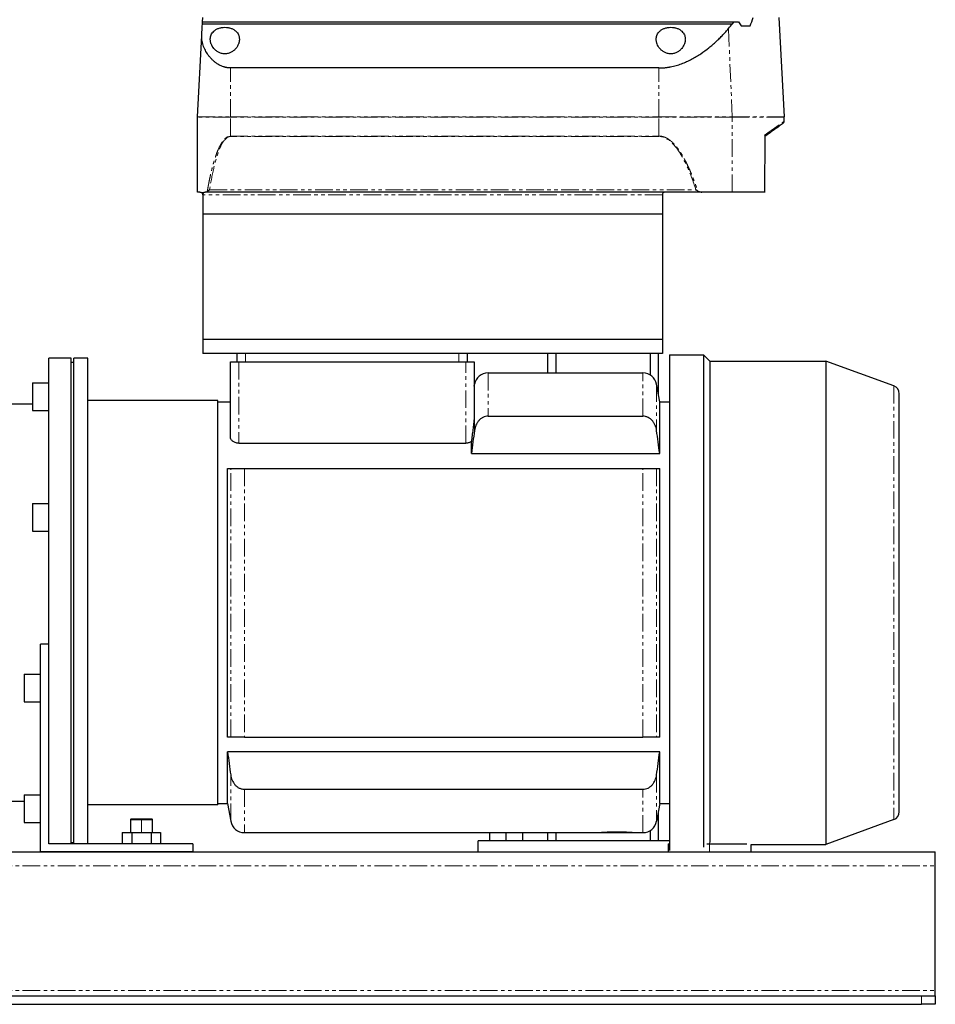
# Model space of a CAD drawing. Header units: millimetres. Extents: x 14 to 1311, y 18 to 821.
# Tile 2 of 4: x 377 to 707, y 18 to 373. Entities that reach past the tile are written whole.
import ezdxf

# ---------------------------------------------------------------- set-up
doc = ezdxf.new("R2010")
doc.units = ezdxf.units.MM
doc.linetypes.add('PHANTOM', pattern=[12.7, 6.35, -1.27, 1.27, -1.27, 1.27, -1.27])

msp = doc.modelspace()

# ---------------------------------------------------------------- linework, layer by layer
at = {"color": 7, "linetype": 'Continuous', "lineweight": 25}
for p, q in [((442.62, 372.72), (442.71, 374.27)), ((650.71, 374.27), (652.59, 338.39)), ((442.59, 372.04), (442.62, 372.72)), ((442.59, 372.04), (633.97, 372.04)), ((442.62, 372.72), (634.7, 372.72)), ((634.7, 372.72), (636.19, 372.72)), ((637.12, 371.26), (640.37, 371.26)), ((440.83, 338.39), (442.36, 367.75)), ((607.45, 356.07), (452.71, 356.07)), ((440.87, 311.27), (440.82, 338.34)), ((652.58, 336.78), (652.59, 338.34)), ((645.73, 331.6), (645.67, 331.89)), ((645.69, 311.15), (645.73, 331.6)), ((441.71, 311.27), (440.87, 311.27)), ((442.82, 311.27), (442.71, 311.27)), ((442.71, 311.27), (442.71, 303.27)), ((443.81, 311.27), (443.55, 311.27)), ((622.95, 311.27), (443.81, 311.27)), ((608.71, 310.27), (608.71, 303.27)), ((633.87, 311.27), (622.95, 311.27)), ((645.63, 311.27), (633.87, 311.27)), ((608.71, 303.27), (442.71, 303.27)), ((442.71, 303.27), (442.71, 257.97)), ((608.71, 303.27), (608.71, 257.97)), ((608.71, 257.97), (442.71, 257.97)), ((442.71, 257.97), (442.71, 252.97)), ((608.71, 257.97), (608.71, 252.97)), ((608.71, 252.97), (442.71, 252.97)), ((455.21, 249.97), (455.21, 252.97)), ((538.21, 252.97), (538.21, 249.97)), ((567.21, 252.97), (567.21, 245.97)), ((570.21, 252.97), (570.21, 245.97)), ((604.21, 252.97), (604.21, 245.27)), ((607.21, 252.97), (607.21, 238.3)), ((611.21, 252.52), (623.51, 252.52)), ((611.21, 252.52), (611.21, 73.5)), ((623.51, 252.52), (623.51, 74.66)), ((625.81, 250.22), (623.51, 252.52)), ((395.21, 251.22), (387.21, 251.22)), ((387.21, 134.41), (387.21, 251.22)), ((395.21, 75.97), (395.21, 251.22)), ((396.21, 249.72), (395.21, 249.72)), ((396.21, 75.97), (396.21, 251.22)), ((401.21, 251.22), (396.21, 251.22)), ((401.21, 75.97), (401.21, 251.22)), ((452.71, 222.76), (452.71, 249.97)), ((452.71, 249.97), (455.71, 249.97)), ((455.71, 249.97), (537.71, 249.97)), ((537.71, 249.97), (540.71, 249.97)), ((540.71, 249.97), (540.71, 229.53)), ((625.81, 250.22), (625.81, 76.35)), ((625.81, 250.22), (667.65, 250.22)), ((667.65, 250.22), (667.65, 75.72)), ((692.23, 241.27), (667.65, 250.22)), ((545.75, 245.97), (601.66, 245.97)), ((381.21, 242.34), (387.21, 242.34)), ((381.21, 242.34), (381.21, 232.34)), ((540.71, 241.14), (540.83, 241.84)), ((607.71, 235.47), (606.58, 241.84)), ((694.21, 87.49), (694.21, 238.45)), ((381.21, 234.72), (368.61, 234.72)), ((448.21, 235.97), (401.21, 235.97)), ((448.21, 89.97), (448.21, 235.97)), ((448.21, 235.47), (452.71, 235.47)), ((607.71, 216.86), (607.71, 235.47)), ((607.71, 235.47), (611.21, 235.47)), ((381.21, 232.34), (387.21, 232.34)), ((545.75, 230.32), (601.66, 230.32)), ((455.71, 220.59), (537.71, 220.59)), ((539.71, 216.86), (539.71, 221.17)), ((539.71, 216.86), (607.71, 216.86)), ((451.71, 114.47), (451.71, 211.47)), ((457.75, 211.47), (601.66, 211.47)), ((607.71, 114.47), (607.71, 211.47)), ((381.21, 198.77), (381.21, 188.77)), ((381.21, 198.77), (387.21, 198.77)), ((381.21, 188.77), (387.21, 188.77)), ((387.21, 147.97), (384.21, 147.97)), ((384.21, 72.97), (384.21, 147.97)), ((378.21, 137.16), (384.21, 137.16)), ((378.21, 137.16), (378.21, 127.16)), ((387.21, 75.97), (387.21, 134.41)), ((378.21, 127.16), (384.21, 127.16)), ((457.75, 114.47), (601.66, 114.47)), ((607.71, 109.08), (451.71, 109.08)), ((451.71, 90.47), (451.71, 109.08)), ((607.71, 90.47), (607.71, 109.08)), ((378.21, 93.6), (384.21, 93.6)), ((378.21, 93.6), (378.21, 83.6)), ((457.75, 95.61), (601.66, 95.61)), ((378.21, 91.22), (222.21, 91.22)), ((448.21, 89.97), (401.21, 89.97)), ((448.21, 90.47), (451.71, 90.47)), ((451.71, 90.47), (452.83, 84.1)), ((607.71, 90.47), (606.58, 84.1)), ((607.71, 90.47), (611.21, 90.47)), ((607.21, 87.63), (607.21, 76.97)), ((378.21, 83.6), (384.21, 83.6)), ((416.91, 84.97), (416.61, 84.67)), ((416.61, 84.67), (416.61, 79.97)), ((416.61, 84.67), (420.61, 84.67)), ((416.91, 84.97), (420.61, 84.97)), ((420.61, 84.97), (424.31, 84.97)), ((420.61, 84.67), (424.61, 84.67)), ((424.61, 84.67), (424.31, 84.97)), ((424.61, 79.97), (424.61, 84.67)), ((692.23, 84.67), (667.65, 75.72)), ((413.68, 79.97), (413.68, 75.97)), ((413.68, 79.97), (417.14, 79.97)), ((417.14, 79.97), (417.14, 75.97)), ((417.14, 79.97), (424.07, 79.97)), ((424.07, 79.97), (424.07, 75.97)), ((424.07, 79.97), (427.53, 79.97)), ((427.53, 79.97), (427.53, 75.97)), ((457.75, 79.97), (586.71, 79.97)), ((546.21, 79.97), (546.21, 76.97)), ((552.21, 79.97), (552.21, 76.97)), ((558.21, 79.97), (558.21, 76.97)), ((567.21, 79.97), (567.21, 76.97)), ((570.21, 79.97), (570.21, 76.97)), ((586.71, 79.97), (597.71, 79.97)), ((597.71, 79.97), (601.66, 79.97)), ((604.21, 80.67), (604.21, 76.97)), ((439.21, 75.97), (387.21, 75.97)), ((396.21, 76.22), (395.21, 76.22)), ((439.21, 75.97), (439.21, 72.97)), ((542.21, 72.97), (542.21, 76.97)), ((611.21, 76.97), (542.21, 76.97)), ((610.71, 75.97), (610.71, 72.97)), ((610.71, 75.97), (611.21, 75.97)), ((624.78, 75.97), (625.71, 75.97)), ((625.71, 75.97), (639.18, 75.97)), ((640.71, 72.97), (640.71, 75.72)), ((640.71, 75.72), (667.65, 75.72)), ((187.21, 72.97), (707.21, 72.97)), ((439.21, 72.97), (384.21, 72.97)), ((707.21, 67.97), (707.21, 72.97)), ((707.21, 22.97), (707.21, 67.97)), ((707.21, 20.97), (707.21, 22.97)), ((192.21, 20.97), (702.21, 20.97)), ((192.21, 17.97), (702.21, 17.97)), ((702.21, 20.97), (707.21, 20.97)), ((707.21, 17.97), (702.21, 17.97)), ((707.21, 20.97), (707.21, 17.97))]:
    msp.add_line(p, q, dxfattribs=at)
at = {"color": 8, "linetype": 'PHANTOM', "lineweight": 18}
for p, q in [((633.91, 338.39), (632.52, 370.3)), ((452.71, 338.39), (452.71, 356.07)), ((607.45, 338.39), (607.45, 356.07)), ((452.71, 338.34), (440.82, 338.34)), ((440.83, 338.39), (452.71, 338.39)), ((452.71, 338.39), (452.71, 338.34)), ((452.71, 338.39), (607.45, 338.39)), ((452.71, 331.48), (452.71, 338.34)), ((607.45, 338.34), (452.71, 338.34)), ((607.45, 338.39), (633.91, 338.39)), ((607.45, 338.39), (607.45, 338.34)), ((607.45, 331.48), (607.45, 338.34)), ((633.91, 338.34), (607.45, 338.34)), ((633.87, 311.27), (633.91, 338.34)), ((633.91, 338.39), (652.59, 338.39)), ((652.59, 338.34), (633.91, 338.34)), ((452.71, 331.48), (607.45, 331.48)), ((452.71, 331.48), (452.71, 331.33)), ((607.45, 331.33), (452.71, 331.33)), ((607.45, 331.33), (607.45, 331.48)), ((608.71, 310.27), (442.82, 310.27)), ((445.19, 312.11), (620.78, 312.11)), ((458.21, 252.97), (458.21, 249.97)), ((535.21, 249.97), (535.21, 252.97)), ((455.71, 249.97), (455.71, 220.59)), ((537.71, 220.59), (537.71, 249.97)), ((545.75, 245.97), (545.75, 230.32)), ((601.66, 230.32), (601.66, 245.97)), ((606.58, 241.84), (606.58, 225.16)), ((692.23, 241.27), (692.23, 84.67)), ((452.83, 114.47), (452.83, 211.47)), ((457.75, 211.47), (457.75, 114.47)), ((601.66, 114.47), (601.66, 211.47)), ((606.58, 211.47), (606.58, 114.47)), ((452.83, 84.1), (452.83, 100.78)), ((606.58, 100.78), (606.58, 84.1)), ((457.75, 95.61), (457.75, 79.97)), ((601.66, 79.97), (601.66, 95.61)), ((420.61, 84.97), (420.61, 84.67)), ((420.61, 79.97), (420.61, 84.67)), ((625.71, 75.97), (625.71, 76.25)), ((625.71, 72.97), (625.71, 75.97)), ((187.21, 67.97), (707.21, 67.97)), ((187.21, 22.97), (707.21, 22.97)), ((702.21, 17.97), (702.21, 20.97))]:
    msp.add_line(p, q, dxfattribs=at)
at = {"color": 8, "linetype": 'PHANTOM', "lineweight": 18, "flags": 128}
for points in [[(645.63, 311.27), (645.65, 322.82), (645.67, 331.89)], [(540.83, 225.16), (540.83, 228.56), (540.83, 231.6), (540.83, 234.27), (540.83, 236.56), (540.83, 238.44), (540.83, 239.92), (540.83, 240.98), (540.83, 241.62), (540.83, 241.84)]]:
    msp.add_lwpolyline(points, dxfattribs=at)
at = {"color": 7, "linetype": 'Continuous', "lineweight": 25, "flags": 128}
msp.add_lwpolyline([(442.82, 310.27), (442.82, 310.83), (442.82, 311.27)], dxfattribs=at)
at = {"color": 7, "linetype": 'Continuous', "lineweight": 25}
for centre, radius, start, end in [((441.82, 338.34), 1, 177, 180.1), ((651.59, 338.34), 1, 359.9, 3), ((651.58, 336.78), 1, 305.5039, 359.9), ((545.75, 240.97), 5, 90, 170), ((601.66, 240.97), 5, 10, 90), ((691.21, 238.45), 3, 0, 70), ((691.21, 87.49), 3, 290, 0), ((457.75, 84.97), 5, 190, 270), ((601.66, 84.97), 5, 270, 350)]:
    msp.add_arc(centre, radius, start, end, dxfattribs=at)
at = {"color": 8, "linetype": 'PHANTOM', "lineweight": 18}
msp.add_arc((632.71, 338.34), 1.2, 359.9168, 2.4905, dxfattribs=at)
at = {"color": 7, "linetype": 'Continuous', "lineweight": 25}
for points in [[(640.37, 371.26), (640.75, 372.26), (641.12, 373.26), (641.48, 374.27)], [(442.36, 367.75), (442.44, 369.27), (442.52, 370.7), (442.59, 372.04)], [(632.52, 370.3), (633.01, 370.9), (633.49, 371.48), (633.97, 372.04)], [(633.97, 372.04), (634.21, 372.27), (634.46, 372.5), (634.7, 372.72)], [(636.19, 372.72), (636.5, 372.24), (636.81, 371.75), (637.12, 371.26)], [(540.83, 225.16), (540.44, 222.4), (540.07, 219.63), (539.71, 216.86)], [(607.71, 216.86), (607.34, 219.63), (606.97, 222.4), (606.58, 225.16)], [(451.71, 211.47), (452.07, 211.47), (452.44, 211.47), (452.83, 211.47)], [(606.58, 211.47), (606.97, 211.47), (607.34, 211.47), (607.71, 211.47)], [(452.83, 114.47), (452.44, 114.47), (452.07, 114.47), (451.71, 114.47)], [(607.71, 114.47), (607.34, 114.47), (606.97, 114.47), (606.58, 114.47)], [(451.71, 109.08), (452.07, 106.31), (452.44, 103.54), (452.83, 100.78)], [(606.58, 100.78), (606.97, 103.54), (607.34, 106.31), (607.71, 109.08)]]:
    msp.add_open_spline(points, degree=3, dxfattribs=at)
for points, knots in [([(445.46, 366.43), (445.46, 366.5), (445.46, 366.63), (445.47, 366.84), (445.5, 367.03), (445.53, 367.23), (445.57, 367.42), (445.63, 367.61), (445.69, 367.8), (445.84, 368.17), (446.13, 368.71), (446.62, 369.26), (447.09, 369.65), (447.62, 370.01), (448.41, 370.39), (449.51, 370.68), (450.7, 370.79), (451.9, 370.68), (453, 370.39), (453.79, 370.01), (454.33, 369.65), (454.8, 369.26), (455.28, 368.71), (455.61, 368.11), (455.79, 367.61), (455.89, 367.23), (455.94, 366.83), (455.95, 366.57), (455.96, 366.43)], [0, 0, 0, 0, 0.016024, 0.031896, 0.047633, 0.063252, 0.078771, 0.094205, 0.109575, 0.124897, 0.18867, 0.249769, 0.281384, 0.312251, 0.37479, 0.437377, 0.499809, 0.562264, 0.624905, 0.687643, 0.718675, 0.750472, 0.811615, 0.875443, 0.906051, 0.93692, 0.968191, 1, 1, 1, 1]), ([(606.46, 366.43), (606.46, 366.5), (606.46, 366.63), (606.47, 366.84), (606.5, 367.03), (606.53, 367.23), (606.57, 367.42), (606.63, 367.61), (606.69, 367.8), (606.84, 368.17), (607.13, 368.71), (607.62, 369.26), (608.09, 369.65), (608.62, 370.01), (609.41, 370.39), (610.51, 370.68), (611.7, 370.79), (612.9, 370.68), (614, 370.39), (614.79, 370.01), (615.33, 369.65), (615.8, 369.26), (616.28, 368.71), (616.61, 368.11), (616.79, 367.61), (616.89, 367.23), (616.94, 366.83), (616.95, 366.57), (616.96, 366.43)], [0, 0, 0, 0, 0.016024, 0.031896, 0.047633, 0.063252, 0.078771, 0.094205, 0.109575, 0.124897, 0.18867, 0.249769, 0.281384, 0.312251, 0.37479, 0.437377, 0.499809, 0.562264, 0.624905, 0.687643, 0.718675, 0.750472, 0.811615, 0.875443, 0.906051, 0.93692, 0.968191, 1, 1, 1, 1]), ([(607.45, 356.07), (607.59, 356.07), (607.87, 356.08), (608.29, 356.09), (608.7, 356.11), (609.12, 356.14), (609.54, 356.17), (609.96, 356.22), (610.38, 356.27), (610.79, 356.33), (611.21, 356.4), (612.16, 356.57), (613.65, 356.93), (615.59, 357.57), (617.47, 358.34), (619.23, 359.21), (620.94, 360.17), (623.07, 361.54), (625.05, 363), (626.86, 364.5), (628.14, 365.65), (629.36, 366.81), (630.31, 367.79), (631.03, 368.57), (631.55, 369.15), (632.05, 369.73), (632.36, 370.11), (632.52, 370.3)], [0, 0, 0, 0, 0.0124, 0.024807, 0.037228, 0.04967, 0.062141, 0.074647, 0.087196, 0.099794, 0.112449, 0.125167, 0.186834, 0.250667, 0.311763, 0.375337, 0.436902, 0.500684, 0.624947, 0.68665, 0.749369, 0.811801, 0.874688, 0.906033, 0.937357, 0.968674, 1, 1, 1, 1]), ([(452.71, 356.07), (452.62, 356.07), (452.45, 356.08), (452.2, 356.09), (451.94, 356.11), (451.69, 356.14), (451.43, 356.18), (451.18, 356.23), (450.93, 356.28), (450.67, 356.34), (450.42, 356.42), (449.87, 356.59), (449.01, 356.95), (447.97, 357.55), (447.01, 358.27), (446.18, 359.02), (445.41, 359.85), (444.52, 360.97), (443.79, 362.16), (443.23, 363.35), (442.87, 364.27), (442.61, 365.16), (442.47, 365.91), (442.39, 366.48), (442.36, 366.92), (442.35, 367.35), (442.36, 367.62), (442.36, 367.75)], [0, 0, 0, 0, 0.012117, 0.024284, 0.036513, 0.048818, 0.06121, 0.073701, 0.086304, 0.099031, 0.111892, 0.124898, 0.184763, 0.250107, 0.309389, 0.375028, 0.433855, 0.500081, 0.624465, 0.68709, 0.749847, 0.81764, 0.875036, 0.908188, 0.940062, 0.970664, 1, 1, 1, 1]), ([(455.96, 366.43), (455.95, 366.36), (455.95, 366.22), (455.94, 366.01), (455.91, 365.8), (455.88, 365.59), (455.83, 365.38), (455.78, 365.17), (455.71, 364.96), (455.56, 364.53), (455.27, 363.91), (454.7, 363.1), (453.98, 362.37), (453.21, 361.84), (452.52, 361.52), (451.94, 361.33), (451.34, 361.2), (450.71, 361.16), (450.09, 361.2), (449.48, 361.32), (448.91, 361.51), (448.21, 361.84), (447.44, 362.36), (446.71, 363.1), (446.15, 363.9), (445.82, 364.6), (445.63, 365.17), (445.53, 365.59), (445.47, 366.01), (445.46, 366.29), (445.46, 366.43)], [0, 0, 0, 0, 0.0156598, 0.031275, 0.0468615, 0.0624356, 0.0780136, 0.0936116, 0.1092459, 0.1249326, 0.1881024, 0.2490914, 0.3140444, 0.374185, 0.4061971, 0.4369459, 0.4685455, 0.4995909, 0.5307153, 0.562422, 0.5931857, 0.6252252, 0.6853383, 0.7502808, 0.8115665, 0.8750721, 0.9063902, 0.9375644, 0.9687244, 1, 1, 1, 1]), ([(616.96, 366.43), (616.95, 366.36), (616.95, 366.22), (616.94, 366.01), (616.91, 365.8), (616.88, 365.59), (616.83, 365.38), (616.78, 365.17), (616.71, 364.96), (616.56, 364.53), (616.27, 363.91), (615.7, 363.1), (614.98, 362.37), (614.21, 361.84), (613.52, 361.52), (612.94, 361.33), (612.34, 361.2), (611.71, 361.16), (611.09, 361.2), (610.48, 361.32), (609.91, 361.51), (609.21, 361.84), (608.44, 362.36), (607.71, 363.1), (607.15, 363.9), (606.82, 364.6), (606.63, 365.17), (606.53, 365.59), (606.47, 366.01), (606.46, 366.29), (606.46, 366.43)], [0, 0, 0, 0, 0.01566, 0.031275, 0.046861, 0.062436, 0.078014, 0.093612, 0.109246, 0.124933, 0.188102, 0.249091, 0.314044, 0.374185, 0.406197, 0.436946, 0.468546, 0.499591, 0.530715, 0.562422, 0.593186, 0.625225, 0.685338, 0.750281, 0.811567, 0.875072, 0.90639, 0.937564, 0.968724, 1, 1, 1, 1]), ([(652.16, 335.97), (652.06, 335.9), (651.86, 335.76), (650.33, 334.66), (648.28, 333.2), (646.56, 331.97), (645.73, 331.38)], [0, 0, 0, 0, 0.281736, 0.56592, 0.790939, 1, 1, 1, 1]), ([(441.71, 311.27), (441.74, 311.27), (441.8, 311.27), (441.89, 311.25), (441.98, 311.23), (442.07, 311.2), (442.16, 311.16), (442.27, 311.1), (442.4, 311), (442.52, 310.86), (442.6, 310.71), (442.65, 310.6), (442.68, 310.48), (442.7, 310.38), (442.7, 310.3), (442.71, 310.27)], [0, 0, 0, 0, 0.09473, 0.184561, 0.269643, 0.350152, 0.426298, 0.498326, 0.631992, 0.748617, 0.814174, 0.874219, 0.917797, 0.959226, 1, 1, 1, 1]), ([(442.82, 310.27), (442.82, 310.3), (442.82, 310.36), (442.83, 310.44), (442.84, 310.53), (442.86, 310.61), (442.89, 310.73), (442.95, 310.88), (443.04, 311.02), (443.15, 311.14), (443.28, 311.21), (443.41, 311.26), (443.5, 311.27), (443.55, 311.27)], [0, 0, 0, 0, 0.049939, 0.099382, 0.148872, 0.198948, 0.250132, 0.372681, 0.500013, 0.622659, 0.750115, 0.873467, 1, 1, 1, 1]), ([(443.81, 311.27), (443.84, 311.27), (443.9, 311.27), (443.99, 311.29), (444.1, 311.32), (444.22, 311.37), (444.31, 311.43), (444.36, 311.45)], [0, 0, 0, 0, 0.165958, 0.331959, 0.498952, 0.752233, 1, 1, 1, 1]), ([(444.36, 311.45), (444.38, 311.47), (444.42, 311.5), (444.49, 311.55), (444.57, 311.61), (444.66, 311.68), (444.76, 311.76), (444.86, 311.84), (444.98, 311.94), (445.09, 312.03), (445.17, 312.09), (445.19, 312.11)], [0, 0, 0, 0, 0.083697, 0.175739, 0.276081, 0.384605, 0.501121, 0.611645, 0.750604, 0.914626, 1, 1, 1, 1]), ([(609.71, 311.27), (609.59, 311.27), (609.46, 311.25), (609.21, 311.15), (609.1, 311.07), (608.9, 310.88), (608.82, 310.76), (608.73, 310.51), (608.71, 310.39), (608.71, 310.27)], [0, 0, 0, 0, 0.25, 0.25, 0.5, 0.5, 0.75, 0.75, 1, 1, 1, 1]), ([(620.78, 312.11), (620.81, 312.09), (620.88, 312.04), (620.99, 311.96), (621.11, 311.87), (621.25, 311.78), (621.36, 311.71), (621.41, 311.67)], [0, 0, 0, 0, 0.165675, 0.332392, 0.499984, 0.754209, 1, 1, 1, 1]), ([(621.41, 311.67), (621.44, 311.65), (621.51, 311.61), (621.63, 311.55), (621.75, 311.49), (621.88, 311.44), (622.02, 311.4), (622.2, 311.35), (622.42, 311.31), (622.68, 311.27), (622.86, 311.27), (622.95, 311.27)], [0, 0, 0, 0, 0.0746463, 0.1524352, 0.2336546, 0.3185577, 0.4073662, 0.5002736, 0.6655259, 0.8318188, 1, 1, 1, 1]), ([(540.71, 229.53), (540.71, 229.48), (540.7, 229.41), (540.69, 229.28), (540.69, 229.2), (540.67, 228.97), (540.65, 228.81), (540.6, 228.31), (540.56, 227.96), (540.44, 226.91), (540.35, 226.2), (540.17, 224.78), (540.08, 224.06), (539.89, 222.62), (539.8, 221.89), (539.71, 221.17)], [0, 0, 0, 0, 0.03125, 0.03125, 0.0625, 0.0625, 0.125, 0.125, 0.25, 0.25, 0.5, 0.5, 0.75, 0.75, 1, 1, 1, 1]), ([(545.75, 230.32), (545.43, 230.32), (545.1, 230.29), (544.48, 230.13), (544.17, 230.02), (543.59, 229.73), (543.32, 229.56), (542.8, 229.15), (542.57, 228.93), (542.15, 228.44), (541.95, 228.17), (541.62, 227.62), (541.47, 227.33), (541.21, 226.74), (541.11, 226.43), (540.94, 225.8), (540.87, 225.48), (540.83, 225.16)], [0, 0, 0, 0, 0.125, 0.125, 0.25, 0.25, 0.375, 0.375, 0.5, 0.5, 0.625, 0.625, 0.75, 0.75, 0.875, 0.875, 1, 1, 1, 1]), ([(606.58, 225.16), (606.49, 225.81), (606.33, 226.43), (605.95, 227.32), (605.8, 227.61), (605.46, 228.17), (605.27, 228.43), (604.85, 228.92), (604.61, 229.15), (604.1, 229.55), (603.83, 229.72), (603.4, 229.94), (603.24, 230.01), (602.94, 230.12), (602.78, 230.17), (602.31, 230.28), (601.99, 230.32), (601.66, 230.32)], [0, 0, 0, 0, 0.25, 0.25, 0.375, 0.375, 0.5, 0.5, 0.625, 0.625, 0.75, 0.75, 0.8125, 0.8125, 0.875, 0.875, 1, 1, 1, 1]), ([(455.71, 220.59), (455.48, 220.59), (455.27, 220.61), (454.84, 220.68), (454.64, 220.73), (454.26, 220.87), (454.08, 220.95), (453.76, 221.13), (453.61, 221.22), (453.35, 221.44), (453.24, 221.55), (453.05, 221.78), (452.96, 221.9), (452.77, 222.26), (452.71, 222.51), (452.71, 222.76)], [0, 0, 0, 0, 0.125, 0.125, 0.25, 0.25, 0.375, 0.375, 0.5, 0.5, 0.625, 0.625, 0.75, 0.75, 1, 1, 1, 1]), ([(539.71, 221.17), (539.58, 221.08), (539.44, 221), (539.14, 220.86), (538.98, 220.8), (538.64, 220.7), (538.46, 220.66), (538.09, 220.61), (537.9, 220.59), (537.71, 220.59)], [0, 0, 0, 0, 0.25, 0.25, 0.5, 0.5, 0.75, 0.75, 1, 1, 1, 1]), ([(452.83, 211.47), (452.92, 211.47), (453.08, 211.47), (453.46, 211.47), (453.61, 211.47), (453.95, 211.47), (454.14, 211.47), (454.56, 211.47), (454.8, 211.47), (455.31, 211.47), (455.58, 211.47), (456.02, 211.47), (456.17, 211.47), (456.47, 211.47), (456.63, 211.47), (457.1, 211.47), (457.42, 211.47), (457.75, 211.47)], [0, 0, 0, 0, 0.25, 0.25, 0.375, 0.375, 0.5, 0.5, 0.625, 0.625, 0.75, 0.75, 0.8125, 0.8125, 0.875, 0.875, 1, 1, 1, 1]), ([(601.66, 211.47), (601.99, 211.47), (602.31, 211.47), (602.93, 211.47), (603.24, 211.47), (603.82, 211.47), (604.09, 211.47), (604.61, 211.47), (604.84, 211.47), (605.26, 211.47), (605.46, 211.47), (605.8, 211.47), (605.94, 211.47), (606.2, 211.47), (606.3, 211.47), (606.47, 211.47), (606.54, 211.47), (606.58, 211.47)], [0, 0, 0, 0, 0.125, 0.125, 0.25, 0.25, 0.375, 0.375, 0.5, 0.5, 0.625, 0.625, 0.75, 0.75, 0.875, 0.875, 1, 1, 1, 1]), ([(457.75, 114.47), (457.43, 114.47), (457.1, 114.47), (456.48, 114.47), (456.17, 114.47), (455.59, 114.47), (455.32, 114.47), (454.8, 114.47), (454.57, 114.47), (454.15, 114.47), (453.95, 114.47), (453.62, 114.47), (453.47, 114.47), (453.21, 114.47), (453.11, 114.47), (452.94, 114.47), (452.87, 114.47), (452.83, 114.47)], [0, 0, 0, 0, 0.125, 0.125, 0.25, 0.25, 0.375, 0.375, 0.5, 0.5, 0.625, 0.625, 0.75, 0.75, 0.875, 0.875, 1, 1, 1, 1]), ([(606.58, 114.47), (606.49, 114.47), (606.33, 114.47), (605.95, 114.47), (605.8, 114.47), (605.46, 114.47), (605.27, 114.47), (604.85, 114.47), (604.61, 114.47), (604.1, 114.47), (603.83, 114.47), (603.4, 114.47), (603.24, 114.47), (602.94, 114.47), (602.78, 114.47), (602.31, 114.47), (601.99, 114.47), (601.66, 114.47)], [0, 0, 0, 0, 0.25, 0.25, 0.375, 0.375, 0.5, 0.5, 0.625, 0.625, 0.75, 0.75, 0.8125, 0.8125, 0.875, 0.875, 1, 1, 1, 1]), ([(452.83, 100.78), (452.92, 100.13), (453.08, 99.51), (453.46, 98.62), (453.61, 98.32), (453.95, 97.77), (454.14, 97.51), (454.56, 97.02), (454.8, 96.79), (455.31, 96.39), (455.58, 96.21), (456.02, 95.99), (456.17, 95.93), (456.47, 95.82), (456.63, 95.77), (457.1, 95.65), (457.42, 95.61), (457.75, 95.61)], [0, 0, 0, 0, 0.25, 0.25, 0.375, 0.375, 0.5, 0.5, 0.625, 0.625, 0.75, 0.75, 0.8125, 0.8125, 0.875, 0.875, 1, 1, 1, 1]), ([(601.66, 95.61), (601.99, 95.61), (602.31, 95.65), (602.93, 95.8), (603.24, 95.92), (603.82, 96.21), (604.09, 96.38), (604.61, 96.79), (604.84, 97.01), (605.26, 97.5), (605.46, 97.77), (605.8, 98.32), (605.94, 98.6), (606.2, 99.2), (606.3, 99.51), (606.47, 100.14), (606.54, 100.45), (606.58, 100.78)], [0, 0, 0, 0, 0.125, 0.125, 0.25, 0.25, 0.375, 0.375, 0.5, 0.5, 0.625, 0.625, 0.75, 0.75, 0.875, 0.875, 1, 1, 1, 1]), ([(597.71, 79.97), (597.71, 79.97), (597.67, 79.97), (597.53, 79.98), (597.42, 79.99), (597.22, 80), (597.14, 80), (596.97, 80.01), (596.88, 80.02), (596.58, 80.04), (596.35, 80.05), (595.84, 80.07), (595.56, 80.08), (595.11, 80.1), (594.96, 80.11), (594.64, 80.12), (594.47, 80.12), (593.97, 80.13), (593.63, 80.14), (592.93, 80.15), (592.56, 80.15), (591.84, 80.15), (591.49, 80.15), (590.96, 80.14), (590.78, 80.14), (590.43, 80.13), (590.26, 80.13), (589.77, 80.12), (589.45, 80.11), (588.85, 80.08), (588.57, 80.07), (588.06, 80.05), (587.83, 80.04), (587.43, 80.01), (587.26, 80), (587.06, 79.99), (586.99, 79.99), (586.89, 79.98), (586.85, 79.98), (586.74, 79.97), (586.71, 79.97), (586.71, 79.97)], [0, 0, 0, 0, 0.0625, 0.0625, 0.125, 0.125, 0.15625, 0.15625, 0.1875, 0.1875, 0.25, 0.25, 0.3125, 0.3125, 0.34375, 0.34375, 0.375, 0.375, 0.4375, 0.4375, 0.5, 0.5, 0.5625, 0.5625, 0.59375, 0.59375, 0.625, 0.625, 0.6875, 0.6875, 0.75, 0.75, 0.8125, 0.8125, 0.875, 0.875, 0.90625, 0.90625, 0.9375, 0.9375, 1, 1, 1, 1])]:
    msp.add_open_spline(points, degree=3, knots=knots, dxfattribs=at)
at = {"color": 8, "linetype": 'PHANTOM', "lineweight": 18}
for points, knots in [([(645.67, 331.89), (645.78, 331.97), (646.01, 332.13), (646.34, 332.37), (646.66, 332.59), (646.97, 332.82), (647.28, 333.03), (647.58, 333.24), (647.86, 333.45), (648.14, 333.64), (648.41, 333.83), (648.68, 334.02), (648.93, 334.2), (649.18, 334.37), (649.41, 334.54), (649.64, 334.7), (649.86, 334.86), (650.07, 335.01), (650.27, 335.15), (650.47, 335.29), (650.65, 335.42), (650.88, 335.58), (651.14, 335.76), (651.41, 335.95), (651.66, 336.13), (651.88, 336.28), (652.07, 336.42), (652.23, 336.53), (652.36, 336.62), (652.46, 336.69), (652.53, 336.74), (652.58, 336.78), (652.58, 336.78), (652.58, 336.78)], [0, 0, 0, 0, 0.025574, 0.051092, 0.076556, 0.101966, 0.127323, 0.152628, 0.177882, 0.203085, 0.228239, 0.253344, 0.278402, 0.303412, 0.328376, 0.353295, 0.378169, 0.403, 0.427788, 0.452535, 0.477241, 0.501906, 0.547504, 0.593022, 0.638464, 0.683837, 0.729146, 0.774398, 0.819598, 0.864753, 0.909867, 0.954948, 1, 1, 1, 1]), ([(444.36, 311.45), (444.42, 311.85), (444.56, 312.63), (444.77, 313.78), (444.99, 314.89), (445.21, 315.96), (445.43, 317), (445.66, 318), (445.89, 318.96), (446.12, 319.88), (446.35, 320.76), (446.59, 321.61), (447.04, 323.15), (447.72, 325.2), (448.53, 327.13), (449.11, 328.24), (449.39, 328.75), (449.68, 329.21), (449.96, 329.62), (450.24, 329.98), (450.51, 330.3), (450.78, 330.58), (451.05, 330.82), (451.33, 331.02), (451.6, 331.19), (451.88, 331.32), (452.15, 331.41), (452.43, 331.47), (452.61, 331.48), (452.71, 331.48)], [0, 0, 0, 0, 0.0535051, 0.1053915, 0.1556614, 0.2043171, 0.251361, 0.2967959, 0.3406251, 0.3828518, 0.42348, 0.4625141, 0.4999588, 0.6367095, 0.7499499, 0.777427, 0.8032081, 0.8273277, 0.8498278, 0.8693643, 0.8876525, 0.9047538, 0.9207434, 0.9357132, 0.9497749, 0.9630633, 0.975738, 0.9879825, 1, 1, 1, 1]), ([(452.71, 331.33), (452.03, 331.33), (451.34, 330.92), (449.97, 329.26), (449.3, 328), (448, 324.68), (447.37, 322.61), (446.21, 317.81), (445.67, 315.08), (445.19, 312.11)], [0, 0, 0, 0, 0.25, 0.25, 0.5, 0.5, 0.75, 0.75, 1, 1, 1, 1]), ([(607.45, 331.48), (607.53, 331.48), (607.68, 331.48), (607.91, 331.46), (608.14, 331.44), (608.37, 331.4), (608.6, 331.36), (608.83, 331.3), (609.06, 331.23), (609.29, 331.16), (609.52, 331.07), (609.75, 330.97), (609.98, 330.86), (610.21, 330.75), (610.44, 330.62), (610.67, 330.48), (610.9, 330.33), (611.13, 330.17), (611.36, 330), (611.59, 329.82), (611.82, 329.63), (612.05, 329.43), (612.28, 329.22), (612.51, 329), (612.74, 328.77), (613.21, 328.27), (613.91, 327.45), (614.81, 326.22), (615.7, 324.83), (616.52, 323.39), (617.28, 321.94), (617.98, 320.49), (618.68, 318.93), (619.37, 317.26), (620.06, 315.5), (620.75, 313.62), (621.18, 312.33), (621.41, 311.67)], [0, 0, 0, 0, 0.0089854, 0.0179906, 0.0270333, 0.0361309, 0.0453005, 0.0545589, 0.0639223, 0.0734064, 0.0830263, 0.0927966, 0.102731, 0.1128427, 0.1231442, 0.1336473, 0.1443632, 0.1553023, 0.1664744, 0.1778889, 0.1895544, 0.201479, 0.2136704, 0.2261356, 0.2388814, 0.2519139, 0.3066927, 0.3664787, 0.4315112, 0.5019758, 0.5619287, 0.6255416, 0.692864, 0.7639379, 0.8387989, 0.9174775, 1, 1, 1, 1]), ([(620.78, 312.11), (619.75, 315.23), (618.69, 318.01), (616.52, 322.82), (615.41, 324.84), (613.16, 328.08), (612.02, 329.3), (609.74, 330.93), (608.59, 331.33), (607.45, 331.33)], [0, 0, 0, 0, 0.25, 0.25, 0.5, 0.5, 0.75, 0.75, 1, 1, 1, 1])]:
    msp.add_open_spline(points, degree=3, knots=knots, dxfattribs=at)

doc.saveas('drawing.dxf')
